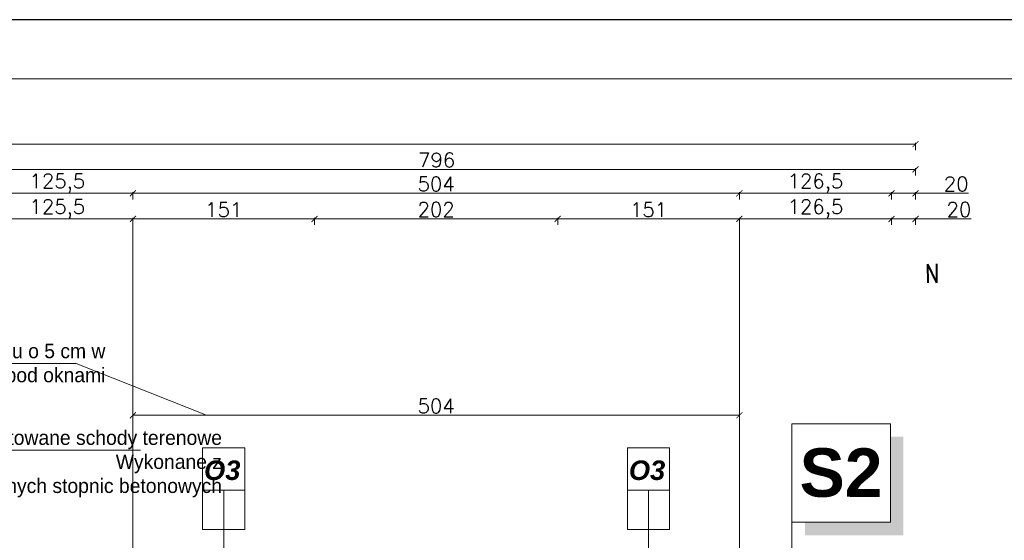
# Model space of a CAD drawing. Header units: millimetres. Extents: x -740 to 33545, y -26688 to 22494.
# Tile 168 of 256: x 11158 to 11976, y 11405 to 11838. Entities that reach past the tile are written whole.
import ezdxf
from ezdxf.lldxf.tags import DXFTag

# ---------------------------------------------------------------- set-up
doc = ezdxf.new("R2010")
doc.units = ezdxf.units.MM
doc.header["$MEASUREMENT"] = 0
doc.layers.get('Defpoints').update_dxf_attribs({"color": 252})
doc.layers.add('a3', color=252, linetype='Continuous', lineweight=30, plot=False)
for name, color, linetype, lineweight in [('A_opisy', 252, 'Continuous', 15), ('linia opisowa', 252, 'Continuous', 9), ('Nowe_820-G Rysunki Obrazki_Nr_pióra__1', 252, 'Continuous', 13), ('wymiarowanie', 252, 'Continuous', 9)]:
    doc.layers.add(name, color=color, linetype=linetype, lineweight=lineweight)
doc.styles.add('ARIALL', font='GOTHIC.TTF', dxfattribs={"height": 40})
doc.styles.add('ROMANS', font='romans')
doc.styles.add('styl2', font='simplex.shx')
doc.styles.add('STYL_AUTOMATYCZNY_2', font='txt', dxfattribs={"width": 0.771777})
tags = doc.linetypes.add('ICAD_ISO03W100', pattern=[30, 12, -18]).pattern_tags.tags
tags[6:7] = [DXFTag(74, 4), DXFTag(75, 0), DXFTag(340, '0'), DXFTag(46, 1.0), DXFTag(50, 0.0), DXFTag(44, 0.0), DXFTag(45, 0.0)]
tags[4:5] = [DXFTag(74, 4), DXFTag(75, 0), DXFTag(340, '0'), DXFTag(46, 1.0), DXFTag(50, 0.0), DXFTag(44, 0.0), DXFTag(45, 0.0)]
doc.dimstyles.new('Skala 1-50', dxfattribs={"dimtxt": 12, "dimasz": 5, "dimexe": 1, "dimexo": 1, "dimgap": 1.5, "dimtad": 1, "dimdec": 1, "dimrnd": 0.5, "dimtxsty": 'styl2', "dimblk": 'ARCHTICK', "dimcen": 5, "dimadec": 0, "dimazin": 0, "dimtfac": 1, "dimtdec": 1, "dimtmove": 1, "dimatfit": 3, "dimldrblk": 'ARCHTICK', "dimfxl": 0, "dimlwd": -1, "dimlwe": -1, "dimarcsym": 0})

# ---------------------------------------------------------------- blocks, each defined once
blk = doc.blocks.new('_ArchTick')
at = {"color": 0, "linetype": 'ByBlock', "const_width": 0.15}
blk.add_lwpolyline([(-0.5, -0.5), (0.5, 0.5)], dxfattribs=at)
blk = doc.blocks.new('*D1889')
at = {"layer": 'Defpoints', "color": 0}
for p in [(11755.87, 11508.86), (11251.87, 11399.5), (11755.87, 11399.5)]:
    blk.add_point(p, dxfattribs=at)
at = {"layer": 'wymiarowanie', "color": 0}
for p, q in [((11251.87, 11503.86), (11251.87, 11509.86)), ((11251.87, 11508.86), (11755.87, 11508.86)), ((11755.87, 11503.86), (11755.87, 11509.86))]:
    blk.add_line(p, q, dxfattribs=at)
at = {"layer": 'wymiarowanie', "color": 0, "xscale": 5, "yscale": 5, "zscale": 5, "rotation": 180}
blk.add_blockref('_ArchTick', (11251.87, 11508.86), dxfattribs=at)
at = {"layer": 'wymiarowanie', "color": 0, "xscale": 5, "yscale": 5, "zscale": 5}
blk.add_blockref('_ArchTick', (11755.87, 11508.86), dxfattribs=at)
at = {"layer": 'wymiarowanie', "color": 0, "insert": (11503.87, 11516.66), "char_height": 12, "attachment_point": 5, "style": 'styl2'}
blk.add_mtext('504', dxfattribs=at)
blk = doc.blocks.new('*D2082')
at = {"layer": 'Defpoints', "color": 0}
for p in [(11251.87, 11672.24), (11251.87, 11394.5), (11126.25, 11374.5)]:
    blk.add_point(p, dxfattribs=at)
at = {"layer": 'wymiarowanie', "color": 0}
for p, q in [((11126.25, 11667.24), (11126.25, 11673.24)), ((11126.25, 11672.24), (11251.87, 11672.24)), ((11251.87, 11667.24), (11251.87, 11673.24))]:
    blk.add_line(p, q, dxfattribs=at)
at = {"layer": 'wymiarowanie', "color": 0, "xscale": 5, "yscale": 5, "zscale": 5, "rotation": 180}
blk.add_blockref('_ArchTick', (11126.25, 11672.24), dxfattribs=at)
at = {"layer": 'wymiarowanie', "color": 0, "xscale": 5, "yscale": 5, "zscale": 5}
blk.add_blockref('_ArchTick', (11251.87, 11672.24), dxfattribs=at)
at = {"layer": 'wymiarowanie', "color": 0, "insert": (11189.06, 11680.59), "char_height": 12, "attachment_point": 5, "style": 'styl2'}
blk.add_mtext('125,5', dxfattribs=at)
blk = doc.blocks.new('*D2083')
at = {"layer": 'Defpoints', "color": 0}
for p in [(11402.81, 11672.24), (11251.87, 11394.5), (11402.81, 11394.5)]:
    blk.add_point(p, dxfattribs=at)
at = {"layer": 'wymiarowanie', "color": 0}
for p, q in [((11251.87, 11667.24), (11251.87, 11673.24)), ((11251.87, 11672.24), (11402.81, 11672.24)), ((11402.81, 11667.24), (11402.81, 11673.24))]:
    blk.add_line(p, q, dxfattribs=at)
at = {"layer": 'wymiarowanie', "color": 0, "xscale": 5, "yscale": 5, "zscale": 5, "rotation": 180}
blk.add_blockref('_ArchTick', (11251.87, 11672.24), dxfattribs=at)
at = {"layer": 'wymiarowanie', "color": 0, "xscale": 5, "yscale": 5, "zscale": 5}
blk.add_blockref('_ArchTick', (11402.81, 11672.24), dxfattribs=at)
at = {"layer": 'wymiarowanie', "color": 0, "insert": (11327.34, 11679.89), "char_height": 12, "attachment_point": 5, "style": 'styl2'}
blk.add_mtext('151', dxfattribs=at)
blk = doc.blocks.new('*D2084')
at = {"layer": 'Defpoints', "color": 0}
for p in [(11604.93, 11672.24), (11402.81, 11394.5), (11604.93, 11394.5)]:
    blk.add_point(p, dxfattribs=at)
at = {"layer": 'wymiarowanie', "color": 0}
for p, q in [((11402.81, 11667.24), (11402.81, 11673.24)), ((11402.81, 11672.24), (11604.93, 11672.24)), ((11604.93, 11667.24), (11604.93, 11673.24))]:
    blk.add_line(p, q, dxfattribs=at)
at = {"layer": 'wymiarowanie', "color": 0, "xscale": 5, "yscale": 5, "zscale": 5, "rotation": 180}
blk.add_blockref('_ArchTick', (11402.81, 11672.24), dxfattribs=at)
at = {"layer": 'wymiarowanie', "color": 0, "xscale": 5, "yscale": 5, "zscale": 5}
blk.add_blockref('_ArchTick', (11604.93, 11672.24), dxfattribs=at)
at = {"layer": 'wymiarowanie', "color": 0, "insert": (11503.87, 11680.04), "char_height": 12, "attachment_point": 5, "style": 'styl2'}
blk.add_mtext('202', dxfattribs=at)
blk = doc.blocks.new('*D2085')
at = {"layer": 'Defpoints', "color": 0}
for p in [(11755.87, 11672.24), (11604.93, 11394.5), (11755.87, 11394.5)]:
    blk.add_point(p, dxfattribs=at)
at = {"layer": 'wymiarowanie', "color": 0}
for p, q in [((11604.93, 11667.24), (11604.93, 11673.24)), ((11604.93, 11672.24), (11755.87, 11672.24)), ((11755.87, 11667.24), (11755.87, 11673.24))]:
    blk.add_line(p, q, dxfattribs=at)
at = {"layer": 'wymiarowanie', "color": 0, "xscale": 5, "yscale": 5, "zscale": 5, "rotation": 180}
blk.add_blockref('_ArchTick', (11604.93, 11672.24), dxfattribs=at)
at = {"layer": 'wymiarowanie', "color": 0, "xscale": 5, "yscale": 5, "zscale": 5}
blk.add_blockref('_ArchTick', (11755.87, 11672.24), dxfattribs=at)
at = {"layer": 'wymiarowanie', "color": 0, "insert": (11680.4, 11679.89), "char_height": 12, "attachment_point": 5, "style": 'styl2'}
blk.add_mtext('151', dxfattribs=at)
blk = doc.blocks.new('*D2086')
at = {"layer": 'Defpoints', "color": 0}
for p in [(11882.33, 11672.24), (11755.87, 11394.5), (11882.33, 11374.5)]:
    blk.add_point(p, dxfattribs=at)
at = {"layer": 'wymiarowanie', "color": 0}
for p, q in [((11755.87, 11667.24), (11755.87, 11673.24)), ((11755.87, 11672.24), (11882.33, 11672.24)), ((11882.33, 11667.24), (11882.33, 11673.24))]:
    blk.add_line(p, q, dxfattribs=at)
at = {"layer": 'wymiarowanie', "color": 0, "xscale": 5, "yscale": 5, "zscale": 5, "rotation": 180}
blk.add_blockref('_ArchTick', (11755.87, 11672.24), dxfattribs=at)
at = {"layer": 'wymiarowanie', "color": 0, "xscale": 5, "yscale": 5, "zscale": 5}
blk.add_blockref('_ArchTick', (11882.33, 11672.24), dxfattribs=at)
at = {"layer": 'wymiarowanie', "color": 0, "insert": (11819.1, 11680.59), "char_height": 12, "attachment_point": 5, "style": 'styl2'}
blk.add_mtext('126,5', dxfattribs=at)
blk = doc.blocks.new('*D2087')
at = {"layer": 'Defpoints', "color": 0}
for p in [(11902.33, 11672.24), (11902.33, 11394.5), (11882.33, 11374.5)]:
    blk.add_point(p, dxfattribs=at)
at = {"layer": 'wymiarowanie', "color": 0}
for p, q in [((11882.33, 11667.24), (11882.33, 11673.24)), ((11882.33, 11672.24), (11902.33, 11672.24)), ((11902.33, 11667.24), (11902.33, 11673.24)), ((11902.33, 11672.24), (11948.54, 11672.24))]:
    blk.add_line(p, q, dxfattribs=at)
at = {"layer": 'wymiarowanie', "color": 0, "xscale": 5, "yscale": 5, "zscale": 5, "rotation": 180}
blk.add_blockref('_ArchTick', (11882.33, 11672.24), dxfattribs=at)
at = {"layer": 'wymiarowanie', "color": 0, "xscale": 5, "yscale": 5, "zscale": 5}
blk.add_blockref('_ArchTick', (11902.33, 11672.24), dxfattribs=at)
at = {"layer": 'wymiarowanie', "color": 0, "insert": (11938.31, 11680.04), "char_height": 12, "attachment_point": 5, "style": 'styl2'}
blk.add_mtext('20', dxfattribs=at)
blk = doc.blocks.new('*D2091')
at = {"layer": 'Defpoints', "color": 0}
for p in [(11251.87, 11693.5), (11126.25, 11667.24), (11251.87, 11667.24)]:
    blk.add_point(p, dxfattribs=at)
at = {"layer": 'wymiarowanie', "color": 0}
for p, q in [((11126.25, 11688.5), (11126.25, 11694.5)), ((11251.87, 11688.5), (11251.87, 11694.5)), ((11126.25, 11693.5), (11251.87, 11693.5))]:
    blk.add_line(p, q, dxfattribs=at)
at = {"layer": 'wymiarowanie', "color": 0, "xscale": 5, "yscale": 5, "zscale": 5, "rotation": 180}
blk.add_blockref('_ArchTick', (11126.25, 11693.5), dxfattribs=at)
at = {"layer": 'wymiarowanie', "color": 0, "xscale": 5, "yscale": 5, "zscale": 5}
blk.add_blockref('_ArchTick', (11251.87, 11693.5), dxfattribs=at)
at = {"layer": 'wymiarowanie', "color": 0, "insert": (11189.06, 11701.84), "char_height": 12, "attachment_point": 5, "style": 'styl2'}
blk.add_mtext('125,5', dxfattribs=at)
blk = doc.blocks.new('*D2092')
at = {"layer": 'Defpoints', "color": 0}
for p in [(11755.87, 11693.5), (11251.87, 11667.24), (11755.87, 11667.24)]:
    blk.add_point(p, dxfattribs=at)
at = {"layer": 'wymiarowanie', "color": 0}
for p, q in [((11251.87, 11688.5), (11251.87, 11694.5)), ((11755.87, 11688.5), (11755.87, 11694.5)), ((11251.87, 11693.5), (11755.87, 11693.5))]:
    blk.add_line(p, q, dxfattribs=at)
at = {"layer": 'wymiarowanie', "color": 0, "xscale": 5, "yscale": 5, "zscale": 5, "rotation": 180}
blk.add_blockref('_ArchTick', (11251.87, 11693.5), dxfattribs=at)
at = {"layer": 'wymiarowanie', "color": 0, "xscale": 5, "yscale": 5, "zscale": 5}
blk.add_blockref('_ArchTick', (11755.87, 11693.5), dxfattribs=at)
at = {"layer": 'wymiarowanie', "color": 0, "insert": (11503.87, 11701.3), "char_height": 12, "attachment_point": 5, "style": 'styl2'}
blk.add_mtext('504', dxfattribs=at)
blk = doc.blocks.new('*D2093')
at = {"layer": 'Defpoints', "color": 0}
for p in [(11882.33, 11693.5), (11755.87, 11667.24), (11882.33, 11667.24)]:
    blk.add_point(p, dxfattribs=at)
at = {"layer": 'wymiarowanie', "color": 0}
for p, q in [((11755.87, 11688.5), (11755.87, 11694.5)), ((11882.33, 11688.5), (11882.33, 11694.5)), ((11755.87, 11693.5), (11882.33, 11693.5))]:
    blk.add_line(p, q, dxfattribs=at)
at = {"layer": 'wymiarowanie', "color": 0, "xscale": 5, "yscale": 5, "zscale": 5, "rotation": 180}
blk.add_blockref('_ArchTick', (11755.87, 11693.5), dxfattribs=at)
at = {"layer": 'wymiarowanie', "color": 0, "xscale": 5, "yscale": 5, "zscale": 5}
blk.add_blockref('_ArchTick', (11882.33, 11693.5), dxfattribs=at)
at = {"layer": 'wymiarowanie', "color": 0, "insert": (11819.1, 11701.84), "char_height": 12, "attachment_point": 5, "style": 'styl2'}
blk.add_mtext('126,5', dxfattribs=at)
blk = doc.blocks.new('*D2094')
at = {"layer": 'Defpoints', "color": 0}
for p in [(11902.33, 11693.5), (11882.33, 11667.24), (11902.33, 11667.24)]:
    blk.add_point(p, dxfattribs=at)
at = {"layer": 'wymiarowanie', "color": 0}
for p, q in [((11882.33, 11688.5), (11882.33, 11694.5)), ((11902.33, 11688.5), (11902.33, 11694.5)), ((11882.33, 11693.5), (11902.33, 11693.5)), ((11902.33, 11693.5), (11946.31, 11693.5))]:
    blk.add_line(p, q, dxfattribs=at)
at = {"layer": 'wymiarowanie', "color": 0, "xscale": 5, "yscale": 5, "zscale": 5, "rotation": 180}
blk.add_blockref('_ArchTick', (11882.33, 11693.5), dxfattribs=at)
at = {"layer": 'wymiarowanie', "color": 0, "xscale": 5, "yscale": 5, "zscale": 5}
blk.add_blockref('_ArchTick', (11902.33, 11693.5), dxfattribs=at)
at = {"layer": 'wymiarowanie', "color": 0, "insert": (11936.07, 11701.3), "char_height": 12, "attachment_point": 5, "style": 'styl2'}
blk.add_mtext('20', dxfattribs=at)
blk = doc.blocks.new('*D2095')
at = {"layer": 'Defpoints', "color": 0}
for p in [(11106.25, 11713.46), (11106.25, 11688.5), (11902.33, 11688.5)]:
    blk.add_point(p, dxfattribs=at)
at = {"layer": 'wymiarowanie', "color": 0}
for p, q in [((11106.25, 11708.46), (11106.25, 11714.46)), ((11902.33, 11713.46), (11106.25, 11713.46)), ((11902.33, 11708.46), (11902.33, 11714.46))]:
    blk.add_line(p, q, dxfattribs=at)
at = {"layer": 'wymiarowanie', "color": 0, "xscale": 5, "yscale": 5, "zscale": 5, "rotation": 180}
blk.add_blockref('_ArchTick', (11106.25, 11713.46), dxfattribs=at)
at = {"layer": 'wymiarowanie', "color": 0, "xscale": 5, "yscale": 5, "zscale": 5}
blk.add_blockref('_ArchTick', (11902.33, 11713.46), dxfattribs=at)
at = {"layer": 'wymiarowanie', "color": 0, "insert": (11504.29, 11721.26), "char_height": 12, "attachment_point": 5, "style": 'styl2'}
blk.add_mtext('796', dxfattribs=at)
blk = doc.blocks.new('*D2096')
at = {"layer": 'Defpoints', "color": 0}
for p in [(11902.33, 11734.47), (8867.19, 11672.24), (11902.33, 11672.24)]:
    blk.add_point(p, dxfattribs=at)
at = {"layer": 'wymiarowanie', "color": 0}
for p, q in [((8867.19, 11729.47), (8867.19, 11735.47)), ((11902.33, 11729.47), (11902.33, 11735.47)), ((8867.19, 11734.47), (11902.33, 11734.47))]:
    blk.add_line(p, q, dxfattribs=at)
at = {"layer": 'wymiarowanie', "color": 0, "xscale": 5, "yscale": 5, "zscale": 5, "rotation": 180}
blk.add_blockref('_ArchTick', (8867.19, 11734.47), dxfattribs=at)
at = {"layer": 'wymiarowanie', "color": 0, "xscale": 5, "yscale": 5, "zscale": 5}
blk.add_blockref('_ArchTick', (11902.33, 11734.47), dxfattribs=at)
at = {"layer": 'wymiarowanie', "color": 0, "insert": (10384.76, 11742.27), "char_height": 12, "attachment_point": 5, "style": 'styl2'}
blk.add_mtext('3035', dxfattribs=at)
blk = doc.blocks.new('*D2124')
at = {"layer": 'Defpoints', "color": 0}
for p in [(11964.79, 11394.5), (11961.91, 11374.5), (12091.4, 11374.5)]:
    blk.add_point(p, dxfattribs=at)
at = {"layer": 'wymiarowanie', "color": 0}
for p, q in [((12091.4, 11394.5), (12091.4, 11430.49)), ((12086.4, 11394.5), (12092.4, 11394.5)), ((12091.4, 11394.5), (12091.4, 11374.5)), ((12086.4, 11374.5), (12092.4, 11374.5))]:
    blk.add_line(p, q, dxfattribs=at)
at = {"layer": 'wymiarowanie', "color": 0, "xscale": 5, "yscale": 5, "zscale": 5}
for p, rotation in [((12091.4, 11394.5), 90), ((12091.4, 11374.5), 270)]:
    blk.add_blockref('_ArchTick', p, dxfattribs=dict(at, rotation=rotation))
at = {"layer": 'wymiarowanie', "color": 0, "insert": (12083.6, 11420.26), "char_height": 12, "attachment_point": 5, "rotation": 90, "style": 'styl2'}
blk.add_mtext('20', dxfattribs=at)

msp = doc.modelspace()

# ---------------------------------------------------------------- hatches: boundary and pattern name
at = {"layer": 'linia opisowa'}
msp.add_hatch(color=256, dxfattribs=at).paths.add_polyline_path([(11892.28, 11490.99), (11881.36, 11490.99), (11881.36, 11419.98), (11810.35, 11419.98), (11810.35, 11409.05), (11892.28, 11409.05)])

# ---------------------------------------------------------------- linework, layer by layer
at = {"layer": 'a3'}
msp.add_lwpolyline([(13075.31, 8867.94), (13075.31, 11837.94), (8325.31, 11837.94), (8325.31, 8867.94), (13075.31, 8867.94)], dxfattribs=at)
at = {"layer": 'A_opisy'}
for p, q in [((11327.34, 11441.23), (11327.34, 11307.76)), ((11680.4, 11441.23), (11680.4, 11307.76))]:
    msp.add_line(p, q, dxfattribs=at)
at = {"layer": 'A_opisy', "ltscale": 0.3}
for points in [[(11344.86, 11481.77), (11344.86, 11446.71), (11309.81, 11446.71), (11309.81, 11481.77)], [(11697.92, 11481.77), (11697.92, 11446.71), (11662.87, 11446.71), (11662.87, 11481.77)], [(11309.81, 11446.71), (11309.81, 11413.84), (11327.34, 11413.84), (11327.34, 11446.71)], [(11327.34, 11446.71), (11327.34, 11413.84), (11344.86, 11413.84), (11344.86, 11446.71)], [(11662.87, 11446.71), (11662.87, 11413.84), (11680.4, 11413.84), (11680.4, 11446.71)], [(11680.4, 11446.71), (11680.4, 11413.84), (11697.92, 11413.84), (11697.92, 11446.71)]]:
    msp.add_lwpolyline(points, close=True, dxfattribs=at)
at = {"layer": 'linia opisowa'}
for points in [[(11799.42, 11419.98), (11881.36, 11419.98), (11881.36, 11501.91), (11799.42, 11501.91), (11799.42, 11419.98)], [(11799.42, 11471.24), (11799.42, 11331.32)]]:
    msp.add_lwpolyline(points, dxfattribs=at)
at = {"layer": 'wymiarowanie', "linetype": 'ICAD_ISO03W100', "ltscale": 0.2}
for p, q in [((11251.87, 11667.24), (11251.87, 11394.5)), ((11755.87, 11667.24), (11755.87, 11376.45))]:
    msp.add_line(p, q, dxfattribs=at)
at = {"layer": 'wymiarowanie'}
for p, q in [((11204.64, 11552.03), (10897.8, 11552.03)), ((11204.64, 11552.03), (11312.95, 11508.86)), ((10994.43, 11479.92), (11258.09, 11479.92))]:
    msp.add_line(p, q, dxfattribs=at)
msp.add_lwpolyline([(13026.2, 8917.05), (13026.2, 11788.83), (8374.42, 11788.83), (8374.42, 8917.05)], close=True, dxfattribs=at)

# ---------------------------------------------------------------- texts
at = {"layer": 'A_opisy', "ltscale": 0.3, "char_height": 16.2, "width": 109.7533, "attachment_point": 9, "style": 'ARIALL'}
for insert in [(11341.2, 11454.85), (11694.26, 11454.85)]:
    msp.add_mtext('{\\fArial|b1|i1|c238|p34;O3}', dxfattribs=dict(at, insert=insert))
at = {"layer": 'linia opisowa', "insert": (11840.39, 11460.95), "char_height": 40.3278, "width": 2301.0392, "attachment_point": 5, "rotation": 359.89307}
msp.add_mtext('{\\fArial|b1|i0|c238|p34;S2}', dxfattribs=at)
at = {"layer": 'Nowe_820-G Rysunki Obrazki_Nr_pióra__1', "linetype": 'Continuous', "lineweight": 13, "insert": (11910.36, 11618.98), "char_height": 15.6988, "attachment_point": 7, "rotation": 0.38607, "style": 'STYL_AUTOMATYCZNY_2'}
msp.add_mtext('\\A1;{\\pql;\\fRomanS|b0|i0|c0|p0;\\W0.771777;N}', dxfattribs=at)
at = {"layer": 'wymiarowanie', "linetype": 'Continuous', "char_height": 12, "width": 327.6277, "attachment_point": 3, "style": 'ROMANS'}
for s, insert in [('{\\fCentury Gothic|b0|i0|c238|p0;Pogrubienie warstwy styropianu o 5 cm }{\\fCentury Gothic|b0|i0|c238|p0;w pasie nad i pod oknami }', (11229.02, 11568.38)), ('{\\fCentury Gothic|b0|i0|c238|p0;Projektowane schody terenowe}\\P{\\fCentury Gothic|b0|i0|c238|p0;Wykonane z}\\P{\\fCentury Gothic|b0|i0|c238|p0;prefabrykownych stopnic betonowych}\\P{\\fCentury Gothic|b0|i0|c238|p0;}\\P{\\fCentury Gothic|b0|i0|c238|p0; }', (11325.9, 11496.27))]:
    msp.add_mtext(s, dxfattribs=dict(at, insert=insert))
at = {"layer": 'wymiarowanie', "insert": (10139.54, 11483.35), "char_height": 15, "width": 167.4466, "attachment_point": 1}
msp.add_mtext('\\pi70.78580;{\\fCentury Gothic|b0|i0|c238|p0;6%}', dxfattribs=at)

# ---------------------------------------------------------------- dimensions: what is measured, and where the dimension line sits
at = {"layer": 'wymiarowanie'}
for base, p1, p2, picture, middle in [((11902.33, 11734.47), (8867.19, 11672.24), (11902.33, 11672.24), '*D2096', (10384.76, 11742.27)), ((11106.25, 11713.46), (11902.33, 11688.5), (11106.25, 11688.5), '*D2095', (11504.29, 11721.26)), ((11251.87, 11693.5), (11126.25, 11667.24), (11251.87, 11667.24), '*D2091', (11189.06, 11701.84)), ((11755.87, 11693.5), (11251.87, 11667.24), (11755.87, 11667.24), '*D2092', (11503.87, 11701.3)), ((11882.33, 11693.5), (11755.87, 11667.24), (11882.33, 11667.24), '*D2093', (11819.1, 11701.84)), ((11251.87, 11672.24), (11126.25, 11374.5), (11251.87, 11394.5), '*D2082', (11189.06, 11680.59)), ((11402.81, 11672.24), (11251.87, 11394.5), (11402.81, 11394.5), '*D2083', (11327.34, 11679.89)), ((11604.93, 11672.24), (11402.81, 11394.5), (11604.93, 11394.5), '*D2084', (11503.87, 11680.04)), ((11755.87, 11672.24), (11604.93, 11394.5), (11755.87, 11394.5), '*D2085', (11680.4, 11679.89)), ((11882.33, 11672.24), (11755.87, 11394.5), (11882.33, 11374.5), '*D2086', (11819.1, 11680.59)), ((11755.87, 11508.86), (11251.87, 11399.5), (11755.87, 11399.5), '*D1889', (11503.87, 11516.66))]:
    dim = msp.add_linear_dim(base=base, p1=p1, p2=p2, dimstyle='Skala 1-50', dxfattribs=at)
    dim.commit()
    dim.dimension.update_dxf_attribs({"geometry": picture, "text_midpoint": middle})
for base, p1, p2, picture, middle in [((11902.33, 11693.5), (11882.33, 11667.24), (11902.33, 11667.24), '*D2094', (11936.07, 11695.02)), ((11902.33, 11672.24), (11882.33, 11374.5), (11902.33, 11394.5), '*D2087', (11938.31, 11667.15))]:
    dim = msp.add_linear_dim(base=base, p1=p1, p2=p2, dimstyle='Skala 1-50', dxfattribs=at)
    dim.commit()
    dim.dimension.update_dxf_attribs({"geometry": picture, "text_midpoint": middle, "dimtype": 160})
dim = msp.add_linear_dim(base=(12091.4, 11374.5), p1=(11964.79, 11394.5), p2=(11961.91, 11374.5), angle=90, dimstyle='Skala 1-50', dxfattribs=at)
dim.commit()
dim.dimension.update_dxf_attribs({"geometry": '*D2124', "text_midpoint": (12089.19, 11420.26), "dimtype": 160})

doc.saveas('drawing.dxf')
